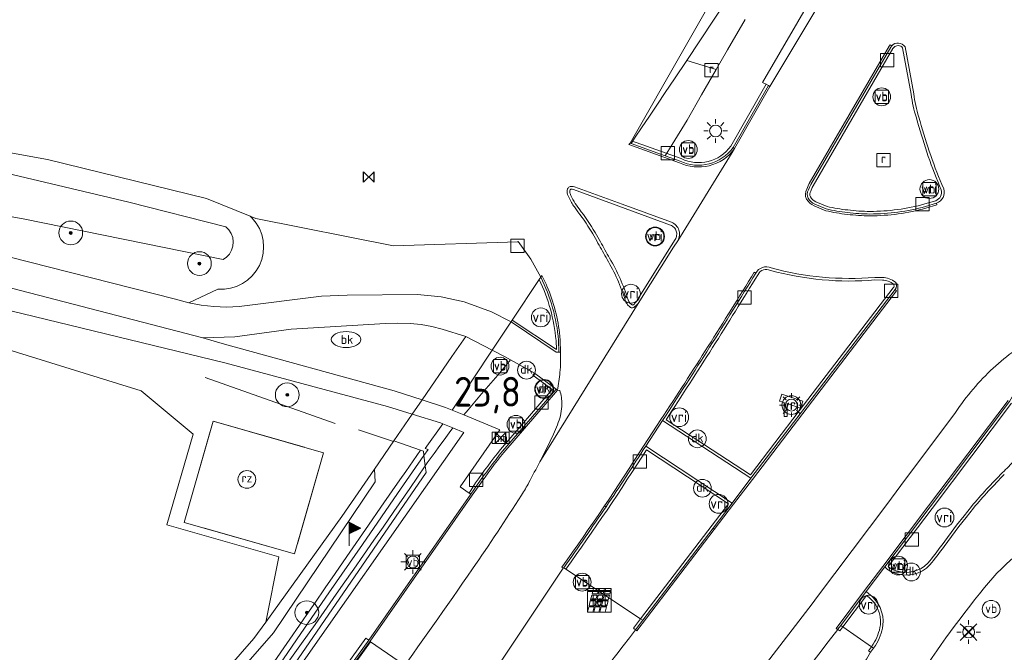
# Model space of a CAD drawing. Header units: metres. Extents: x 125158 to 132124, y 450612 to 454469.
# Tile 153 of 173: x 130437 to 130520, y 453809 to 453863. Entities that reach past the tile are written whole.
import ezdxf
from ezdxf.enums import TextEntityAlignment as Align

# ---------------------------------------------------------------- set-up
doc = ezdxf.new("R2010")
doc.units = ezdxf.units.M
doc.linetypes.add('IE-TERREINAFSCHEIDING', pattern=[10, 8, -2])
doc.layers.get('0').update_dxf_attribs({"color": 8})
doc.layers.get('Defpoints').update_dxf_attribs({"color": 8})
for name, color, linetype, lineweight in [('B-XX-BV-GELEIDECONSTRUCTIE-GV', 8, 'Continuous', 18), ('B-XX-GR-BOOM-S', 8, 'Continuous', 25), ('B-XX-GR-HAAG-G', 8, 'GR-HAAG1', 13), ('B-XX-IE-MEUBILAIR_WEGMEUBILAIR-S', 8, 'Continuous', 25), ('B-XX-IE-MEUBILAIR_ZONNEPANEEL-S', 8, 'Continuous', 25), ('B-XX-IE-TERREINAFSCHEIDING-G', 8, 'IE-TERREINAFSCHEIDING', 18), ('B-XX-KL-ET_LS_OV_LICHTMAST-S', 8, 'Continuous', 25), ('B-XX-KL-MONITORING-S', 8, 'Continuous', 25), ('B-XX-KL-TELPUNT_TELKAST-S', 8, 'Continuous', 25), ('B-XX-KL-WATER_BRANDLEIDING_PUT-S', 8, 'Continuous', 25), ('B-XX-OG-TERREIN_CULTUURSCHEIDING-GV', 8, 'Continuous', 18), ('B-XX-OG-WATER-GV', 8, 'Continuous', 18), ('B-XX-OG-WATER_SLOOT-GV', 8, 'Continuous', 18), ('B-XX-OG-WEG-GV', 8, 'Continuous', 18), ('B-XX-RI-GWA_KOLK-S', 8, 'Continuous', 25), ('B-XX-RI-GWA_RIOOLPUT-S', 8, 'Continuous', 25), ('B-XX-RI-HWA_GOOT_LIJNGOOT-G', 8, 'Continuous', 18), ('B-XX-VH-GOOT-G', 8, 'Continuous', 18), ('B-XX-VW-HECTOMETRERING-S', 8, 'Continuous', 25), ('B-XX-VW-VERKEERSTEKEN_BORD-S', 8, 'Continuous', 25), ('B-XX-VW-VERKEERSTEKEN_DRAAGCONSTRUCTIE-S', 8, 'Continuous', 25), ('B-XX-VW-VRI-S', 8, 'Continuous', 25)]:
    doc.layers.add(name, color=color, linetype=linetype, lineweight=lineweight)
doc.layers.add('TOPOT30', color=1, linetype='Continuous')
doc.styles.add('ISO', font='iso', dxfattribs={"height": 5})
doc.styles.add('NLCS-ISO', font='NLCS-ISO.ttf')
doc.linetypes.add('GR-HAAG1', pattern='A,6,[176,NLCS.SHX,S=0.125,R=0,X=0,Y=0],-2', length=8)

# ---------------------------------------------------------------- blocks, each defined once
blk = doc.blocks.new('SRI-KOLK-SO')
at = {"color": 0, "linetype": 'ByBlock', "lineweight": 18}
blk.add_lwpolyline([(-1.125, -1.125), (1.125, -1.125), (1.125, 1.125), (-1.125, 1.125)], close=True, dxfattribs=at)
blk = doc.blocks.new('SRI-PUT_INSPECTIEPUT_RIOOLPUT-SO')
at = {"color": 0, "linetype": 'ByBlock', "lineweight": 18}
blk.add_lwpolyline([(-1.12, -1.12), (1.12, -1.12), (1.12, 1.12), (-1.12, 1.12)], close=True, dxfattribs=at)
at = {"color": 0, "linetype": 'ByBlock', "lineweight": 18, "style": 'NLCS-ISO'}
blk.add_text('r', height=1.5, dxfattribs=at).set_placement((0, 0.28), align=Align.MIDDLE_CENTER)
blk = doc.blocks.new('SKL-WATER_BRANDKRAAN_BRANDPUT-SO')
at = {"color": 0, "linetype": 'ByBlock', "lineweight": 18}
blk.add_ellipse((0, 0), major_axis=(2.5, 0), ratio=0.54, dxfattribs=at)
at = {"color": 0, "linetype": 'ByBlock', "lineweight": 18, "style": 'NLCS-ISO'}
blk.add_text('bk', height=1.5, dxfattribs=at).set_placement((0.16, 0), align=Align.MIDDLE_CENTER)
blk = doc.blocks.new('SIE-WEG_VERKEERSBORD-SO')
at = {"color": 0, "linetype": 'ByBlock', "lineweight": 18}
blk.add_lwpolyline([(-1.125, -1.125), (1.125, -1.125), (1.125, 1.125), (-1.125, 1.125)], close=True, dxfattribs=at)
at = {"color": 0, "linetype": 'ByBlock', "lineweight": 18, "style": 'NLCS-ISO'}
blk.add_text('vb', height=1.5, dxfattribs=at).set_placement((0, 0), align=Align.MIDDLE_CENTER)
blk = doc.blocks.new('SAL-ONBEKEND SYMBOOL-SO')
at = {"color": 0, "linetype": 'ByBlock', "lineweight": -2, "const_width": 0.275, "flags": 128}
for points in [[(-0.875, 0.875), (0, 0)], [(-0.875, -0.875), (0, 0)], [(0, 0), (0.875, 0.875)], [(0, 0), (0.875, -0.875)]]:
    blk.add_lwpolyline(points, dxfattribs=at)
at = {"layer": 'Defpoints', "color": 0, "linetype": 'ByBlock', "lineweight": -2}
blk.add_point((0, 0), dxfattribs=at)
blk = doc.blocks.new('SIE-ZONNEPANEEL-SO')
at = {"color": 0, "linetype": 'ByBlock', "lineweight": 18}
for points in [[(-1.225, 1.1), (-1, 2)], [(-1, 2), (-0.1, 2)], [(-0.325, 1.1), (-0.1, 2)], [(-0.125, 1.1), (0.1, 2)], [(0.1, 2), (0.9, 2)], [(0.675, 1.1), (0.9, 2)], [(0.875, 1.1), (1.1, 2)], [(1.1, 2), (2, 2)], [(1.775, 1.1), (2, 2)], [(-1.475, 0.1), (-1.275, 0.9)], [(-1.475, 0.1), (-0.575, 0.1)], [(-1.275, 0.9), (-0.375, 0.9)], [(-1.225, 1.1), (-0.325, 1.1)], [(-0.575, 0.1), (-0.375, 0.9)], [(-0.375, 0.1), (-0.175, 0.9)], [(-0.375, 0.1), (0.425, 0.1)], [(-0.175, 0.9), (0.625, 0.9)], [(-0.125, 1.1), (0.675, 1.1)], [(0.425, 0.1), (0.625, 0.9)], [(0.625, 0.1), (0.825, 0.9)], [(0.625, 0.1), (1.525, 0.1)], [(0.825, 0.9), (1.725, 0.9)], [(0.875, 1.1), (1.775, 1.1)], [(1.525, 0.1), (1.725, 0.9)], [(-2, -2), (-1.775, -1.1)], [(-1.775, -1.1), (-0.875, -1.1)], [(-1.725, -0.9), (-1.525, -0.1)], [(-1.725, -0.9), (-0.825, -0.9)], [(-1.525, -0.1), (-0.625, -0.1)], [(-1.1, -2), (-0.875, -1.1)], [(-0.9, -2), (-0.675, -1.1)], [(-0.825, -0.9), (-0.625, -0.1)], [(-0.675, -1.1), (0.125, -1.1)], [(-0.625, -0.9), (-0.425, -0.1)], [(-0.625, -0.9), (0.175, -0.9)], [(-0.425, -0.1), (0.375, -0.1)], [(-0.1, -2), (0.125, -1.1)], [(0.1, -2), (0.325, -1.1)], [(0.175, -0.9), (0.375, -0.1)], [(0.325, -1.1), (1.225, -1.1)], [(0.375, -0.9), (0.575, -0.1)], [(0.375, -0.9), (1.275, -0.9)], [(0.575, -0.1), (1.475, -0.1)], [(1, -2), (1.225, -1.1)], [(1.275, -0.9), (1.475, -0.1)], [(-2, -2), (-1.1, -2)], [(-0.9, -2), (-0.1, -2)], [(0.1, -2), (1, -2)]]:
    blk.add_lwpolyline(points, dxfattribs=at)
blk = doc.blocks.new('SIE-WEG_CAMERA-SO')
at = {"color": 0, "linetype": 'ByBlock', "lineweight": 18}
blk.add_lwpolyline([(-1.22, 0.41), (-1.22, -1.92), (-0.72, -1.92), (-0.72, 0.25), (1.55, -0.53), (1.95, 0.66), (-1.6, 1.86), (-2, 0.68)], close=True, dxfattribs=at)
blk = doc.blocks.new('SIE-WEG_PAAL_RECLAMEZUIL-SO')
at = {"color": 0, "linetype": 'ByBlock', "lineweight": 18}
blk.add_circle((0, 0), 1.5, dxfattribs=at)
at = {"color": 0, "linetype": 'ByBlock', "lineweight": 18, "style": 'NLCS-ISO'}
blk.add_text('rz', height=1.5, dxfattribs=at).set_placement((0, 0.23), align=Align.MIDDLE_CENTER)
blk = doc.blocks.new('SKL-VRI_PAAL-SO')
at = {"lineweight": 18}
blk.add_circle((0, 0), 1.59, dxfattribs=at)
at = {"lineweight": 18, "style": 'NLCS-ISO'}
blk.add_text('vri', height=1.8, dxfattribs=at).set_placement((-0.06, 0.08), align=Align.MIDDLE_CENTER)
blk = doc.blocks.new('SIE-WEG_PAAL_HECTOMETERPAAL-SO')
at = {"color": 0, "linetype": 'ByBlock', "lineweight": 18}
blk.add_lwpolyline([(-1.44375, -0.94375), (1.44375, -0.94375), (1.44375, 0.94375), (-1.44375, 0.94375)], close=True, dxfattribs=at)
at = {"color": 0, "linetype": 'ByBlock', "lineweight": 18, "style": 'NLCS-ISO'}
blk.add_text('hm', height=1.5, dxfattribs=at).set_placement((0, 0), align=Align.MIDDLE_CENTER)
blk = doc.blocks.new('SIE-WEG_PAAL_DRUKKNOPPAAL-SO')
at = {"color": 0, "linetype": 'ByBlock', "lineweight": 18}
blk.add_circle((0, 0), 1.5, dxfattribs=at)
at = {"color": 0, "linetype": 'ByBlock', "lineweight": 18, "style": 'NLCS-ISO'}
blk.add_text('dk', height=1.5, dxfattribs=at).set_placement((0, 0.15), align=Align.MIDDLE_CENTER)
blk = doc.blocks.new('SKL-ET_OV_LICHTMAST-SO')
at = {"color": 0, "linetype": 'ByBlock', "lineweight": 18}
for points in [[(0, 2), (0, 1.25)], [(-1.25, 0), (-2, 0)], [(-1.41, 1.41), (-0.88, 0.88)], [(0.88, 0.88), (1.41, 1.41)], [(2, 0), (1.25, 0)], [(-1.41, -1.41), (-0.88, -0.88)], [(0, -1.25), (0, -2)], [(0.88, -0.88), (1.41, -1.41)]]:
    blk.add_lwpolyline(points, dxfattribs=at)
blk.add_circle((0, 0), 1, dxfattribs=at)
blk = doc.blocks.new('SIE-WEG_PAAL_VERKEERSBORD-SO')
at = {"color": 0, "linetype": 'ByBlock', "lineweight": 18}
blk.add_circle((0, 0), 1.5, dxfattribs=at)
at = {"color": 0, "linetype": 'ByBlock', "lineweight": 18, "style": 'NLCS-ISO'}
blk.add_text('vb', height=1.5, dxfattribs=at).set_placement((0, 0.13), align=Align.MIDDLE_CENTER)
blk = doc.blocks.new('SIE-WEG_PAAL_VLAGGENMAST-SO')
at = {"linetype": 'ByBlock', "lineweight": 18}
h = blk.add_hatch(color=0, dxfattribs=at)
h.dxf.hatch_style = 1
h.paths.add_polyline_path([(0, 2), (2, 1), (0, 0)])
at = {"color": 0, "linetype": 'ByBlock', "lineweight": 18}
blk.add_lwpolyline([(0, 2), (0, -2)], dxfattribs=at)
blk.add_lwpolyline([(0, 2), (2, 1), (0, 0)], close=True, dxfattribs=at)
blk = doc.blocks.new('SKL-TELKAST-SO')
at = {"lineweight": 18}
for points in [[(-2, 2), (2, 2), (2, 1.68), (-2, 1.68)], [(-2, 1.52), (2, 1.52), (2, -2), (-2, -2)]]:
    blk.add_lwpolyline(points, close=True, dxfattribs=at)
at = {"lineweight": 18, "style": 'NLCS-ISO'}
blk.add_text('tel', height=1.8, dxfattribs=at).set_placement((0, 0), align=Align.MIDDLE_CENTER)
blk = doc.blocks.new('SGR-BOOM_01-SO')
at = {"linetype": 'ByBlock', "lineweight": 18}
h = blk.add_hatch(color=0, dxfattribs=at)
h.dxf.hatch_style = 1
edge = h.paths.add_edge_path()
edge.add_arc((0, 0), 0.25, 0, 360)
at = {"color": 0, "linetype": 'ByBlock', "lineweight": 18}
for radius in [2, 0.25]:
    blk.add_circle((0, 0), radius, dxfattribs=at)
blk = doc.blocks.new('kilometerpaal')
at = {"color": 0}
for p, q in [((-0.442, 0.442), (0.442, -0.442)), ((-0.442, -0.442), (-0.442, 0.442)), ((0.442, 0.442), (-0.442, -0.442)), ((0.442, -0.442), (0.442, 0.442))]:
    blk.add_line(p, q, dxfattribs=at)
at = {"color": 0, "style": 'ISO'}
blk.add_attdef('KILOMETERPAAL', (0.591, 0.868), '', height=2.5, dxfattribs=at)

msp = doc.modelspace()

# ---------------------------------------------------------------- linework, layer by layer
at = {"layer": 'B-XX-BV-GELEIDECONSTRUCTIE-GV'}
for points in [[(130510.754, 453860.458), (130510.669, 453860.348), (130503.933, 453848.762), (130503.845, 453848.587), (130503.727, 453848.297)], [(130503.923, 453848.196), (130504.045, 453848.496), (130504.127, 453848.657), (130510.852, 453860.225), (130510.924, 453860.318)], [(130511.665, 453860.284), (130512.399, 453856.384)], [(130512.617, 453856.417), (130511.873, 453860.369)], [(130497.376, 453851.873), (130500.355, 453857.102), (130500.163, 453857.21), (130497.191, 453851.992)], [(130492.989, 453850.936), (130488.812, 453852.447), (130488.687, 453852.258), (130488.779, 453852.225), (130491.65, 453851.187), (130492.904, 453850.733)], [(130492.179, 453845.57), (130488.021, 453847.088), (130483.991, 453848.56)], [(130514.768, 453848.656), (130514.932, 453848.315)], [(130515.138, 453848.395), (130514.969, 453848.745)], [(130483.405, 453847.934), (130483.416, 453847.907)], [(130483.907, 453848.346), (130492.103, 453845.328)], [(130504.265, 453847.085), (130505.237, 453846.691)], [(130505.304, 453846.901), (130504.355, 453847.286)], [(130514.46, 453847.383), (130513.538, 453847.113)], [(130513.598, 453846.901), (130514.529, 453847.174)], [(130485.452, 453844.731), (130485.542, 453844.58)], [(130492.492, 453844.118), (130492.158, 453843.584), (130489.292, 453839.001)], [(130489.368, 453838.717), (130492.364, 453843.465), (130492.704, 453844.004), (130492.759, 453844.107), (130492.783, 453844.162)], [(130481.164, 453840.946), (130481.029, 453840.743)], [(130509.973, 453840.917), (130509.326, 453840.919)], [(130509.335, 453840.699), (130509.97, 453840.697)], [(130491.414, 453828.831), (130498.886, 453823.966), (130503.13, 453829.525), (130511.042, 453839.888)], [(130510.874, 453840.031), (130502.953, 453829.655), (130498.835, 453824.262), (130491.719, 453828.895)], [(130482.445, 453835.604), (130482.476, 453834.838), (130478.745, 453837.309), (130478.654, 453837.172), (130482.444, 453834.606), (130482.696, 453834.609), (130482.656, 453835.617)], [(130477.92, 453826.245), (130482.447, 453831.48), (130480.639, 453832.839), (130480.497, 453832.67), (130482.126, 453831.446), (130477.75, 453826.385)], [(130520.684, 453830.436), (130513.984, 453821.551), (130510.172, 453816.495)], [(130510.461, 453816.513), (130514.162, 453821.421), (130520.859, 453830.302)], [(130490.077, 453826.376), (130496.978, 453821.811), (130489.581, 453812.106), (130489.765, 453811.984), (130495.684, 453819.749), (130497.296, 453821.865), (130490.011, 453826.683)], [(130475.654, 453823.571), (130475.126, 453822.707), (130475.249, 453822.621), (130475.837, 453823.448)], [(130517.468, 453821.594), (130516.852, 453820.789), (130516.224, 453820.017), (130514.997, 453818.337)], [(130515.173, 453818.205), (130516.398, 453819.883), (130517.025, 453820.653), (130517.639, 453821.455)], [(130483.091, 453816.416), (130483.274, 453816.294)], [(130508.807, 453814.243), (130508.587, 453814.405), (130506.448, 453811.545), (130506.629, 453811.42), (130508.623, 453814.086), (130508.665, 453814.059)], [(130509.188, 453809.964), (130509.035, 453809.747), (130509.216, 453809.622), (130509.37, 453809.841)]]:
    msp.add_lwpolyline(points, dxfattribs=at)
for points in [[(130489.765, 453811.984), (130489.581, 453812.106), (130488.978, 453811.315), (130489.153, 453811.182)], [(130506.629, 453811.42), (130506.448, 453811.545), (130506.211, 453811.228), (130506.2, 453811.214), (130506.378, 453811.085)], [(130458.191, 453798.567), (130466.653, 453810.292), (130466.414, 453810.464), (130459.121, 453800.346), (130457.963, 453798.731)], [(130509.216, 453809.622), (130509.035, 453809.747), (130508.793, 453809.404), (130508.973, 453809.278)]]:
    msp.add_lwpolyline(points, close=True, dxfattribs=at)
for centre, radius, start, end in [((130511.281, 453860.001), 0.697, 31.87233, 139.03274), ((130522.612, 453857.542), 10.279, 186.46771, 197.89774), ((130560.782, 453867.41), 49.689, 195.19896, 202.17443), ((130494.455, 453853.989), 3.606, 244.52278, 324.07966), ((130483.73, 453848.262), 0.328, 147.43495, 158.63362), ((130483.734, 453848.26), 0.332, 107.47388, 147.47848), ((130483.791, 453848.086), 0.514, 67.10491, 107.76277), ((130514.193, 453848.104), 0.989, 289.86897, 17.1136), ((130484.121, 453848.109), 0.747, 158.67543, 178.96106), ((130483.91, 453848.114), 0.536, 179.01492, 199.61464), ((130489.079, 453850.351), 6.168, 203.34063, 212.49627), ((130504.343, 453847.923), 0.72, 148.74049, 206.65859), ((130504.862, 453848.309), 1.362, 211.38309, 244.01916), ((130489.924, 453850.969), 7.213, 213.0324, 216.28715), ((130508.946, 453863.596), 17.331, 269.91412, 285.5703), ((130468.167, 453834.392), 20.371, 30.38613, 37.17837), ((130508.458, 453860.172), 13.86, 256.56313, 264.0211), ((130508.968, 453861.965), 15.7, 262.85051, 269.82466), ((130491.78, 453844.564), 1.083, 43.4372, 68.3666), ((130491.784, 453844.567), 1.077, 18.45911, 43.46841), ((130466.949, 453833.47), 21.889, 28.50789, 30.85506), ((130491.815, 453844.558), 1.045, 337.76293, 353.48423), ((130491.793, 453844.567), 1.069, 359.96937, 18.62912), ((130491.863, 453844.565), 0.999, 352.74516, 0.046), ((130426.387, 453809.556), 68.966, 28.57137, 29.88322), ((130472.938, 453834.184), 16.319, 17.22766, 30.7969), ((130500.172, 453840.796), 1.009, 65.0915, 151.46345), ((130467.721, 453834.309), 14.992, 5.00528, 26.27682), ((130117.266, 454074.183), 447.64, 326.77298, 328.63148), ((130507.217, 453866.168), 25.557, 254.80977, 274.75449), ((130509.921, 453839.112), 1.806, 50.93576, 88.34582), ((130510.692, 453840.211), 0.476, 317.29387, 39.59498), ((130489.268, 453839.274), 1.031, 196.12454, 215.68847), ((130489.307, 453839.303), 1.079, 215.70847, 233.81406), ((130488.869, 453838.634), 0.284, 225.45055, 255.05969), ((130488.401, 453839.435), 1.205, 299.5943, 323.38534), ((130488.861, 453838.627), 0.275, 256.40182, 299.5374), ((130529.874, 453785.373), 66.324, 141.80376, 144.83528), ((130305.85, 453943.35), 218.226, 324.39297, 327.58668), ((130560.595, 453784.534), 56.863, 135.4217, 139.32668), ((130416.828, 453893.206), 123.68, 321.75935, 322.66969), ((130511.518, 453817.666), 1.784, 221.00784, 255.6783), ((130511.952, 453818.602), 2.806, 251.81888, 315.95507), ((130507.065, 453811.844), 2.965, 354.48277, 54.01532), ((130505.735, 453812.188), 4.327, 327.14885, 351.63676)]:
    msp.add_arc(centre, radius, start, end, dxfattribs=at)
at = {"layer": 'B-XX-BV-GELEIDECONSTRUCTIE-GV', "extrusion": (0, 0, -1)}
for centre, radius, start, end in [((-130511.281, 453860.001), 0.477, 41.58486, 143.66936), ((-130522.622, 453857.543), 10.068, 342.08505, 353.57857), ((-130560.886, 453867.442), 49.578, 337.84472, 344.80366), ((-130494.456, 453853.988), 3.386, 216.11973, 295.66666), ((-130483.892, 453848.111), 0.288, 336.88196, 1.59296), ((-130484.113, 453848.111), 0.509, 0.85018, 21.39803), ((-130488.911, 453850.264), 5.749, 321.71559, 336.78695), ((-130483.734, 453848.259), 0.103, 21.53125, 72.16397), ((-130483.79, 453848.078), 0.292, 72.63567, 113.5373), ((-130504.339, 453847.924), 0.497, 334.08721, 33.16757), ((-130504.859, 453848.305), 1.137, 296.30946, 328.25023), ((-130514.193, 453848.104), 0.768, 164.03732, 249.68143), ((-130508.47, 453860.274), 13.743, 275.97849, 283.32081), ((-130508.941, 453863.627), 17.142, 254.44321, 270.06854), ((-130468.013, 453834.287), 20.327, 142.36292, 149.08319), ((-130508.971, 453861.957), 15.472, 270.18839, 277.17285), ((-130491.803, 453844.571), 0.814, 111.59968, 136.93791), ((-130491.803, 453844.564), 0.819, 136.59624, 161.80617), ((-130467.529, 453833.815), 20.985, 149.13666, 151.56534), ((-130491.793, 453844.565), 0.83, 187.35301, 212.6132), ((-130491.805, 453844.563), 0.818, 161.65073, 187.2739), ((-130418.682, 453805.203), 77.586, 150.1608, 151.32891), ((-130473.348, 453834.403), 15.624, 149.09895, 156.03608), ((-130116.474, 454074.671), 448.349, 211.36989, 213.25203), ((-130500.172, 453840.796), 0.788, 28.11804, 116.16951), ((-130507.218, 453866.189), 25.358, 265.23237, 285.13636), ((-130467.731, 453834.314), 14.77, 154.19909, 174.99088), ((-130473.695, 453834.59), 15.232, 156.14913, 163.21731), ((-130509.923, 453839.119), 1.578, 91.71642, 128.29919), ((-130510.694, 453840.211), 0.255, 144.58648, 224.85379), ((-130489.086, 453839.126), 0.573, 288.13892, 348.98761), ((-130488.407, 453839.427), 0.983, 205.6932, 239.31531), ((-130530.111, 453785.203), 66.396, 35.17114, 38.18092), ((-130307.852, 453942.005), 215.594, 212.33726, 213.96058), ((-130512.316, 453832.912), 11.496, 220.12918, 227.43777), ((-130560.776, 453784.376), 56.883, 40.68156, 44.55882), ((-130209.119, 454010.576), 335.796, 214.25398, 215.3246), ((-130410.097, 453898.436), 131.985, 217.36434, 218.21027), ((-130511.523, 453817.672), 1.572, 284.17392, 312.48813), ((-130511.952, 453818.602), 2.585, 224.2742, 288.35246), ((-130507.111, 453811.851), 2.7, 125.13489, 185.63553), ((-130505.707, 453812.199), 4.137, 188.51973, 212.70071)]:
    msp.add_arc(centre, radius, start, end, dxfattribs=at)
at = {"layer": 'B-XX-GR-HAAG-G'}
for points in [[(130452.863, 453832.457), (130463.811, 453828.593)], [(130465.788, 453828.04), (130468.744, 453827.08)]]:
    msp.add_lwpolyline(points, dxfattribs=at)
at = {"layer": 'B-XX-IE-TERREINAFSCHEIDING-G'}
for points in [[(130460.407, 453817.579), (130451.098, 453820.233), (130453.536, 453828.78)], [(130453.536, 453828.78), (130462.845, 453826.126)], [(130462.845, 453826.126), (130460.407, 453817.579)]]:
    msp.add_lwpolyline(points, dxfattribs=at)
at = {"layer": 'B-XX-OG-TERREIN_CULTUURSCHEIDING-GV'}
for points in [[(130497.076, 453866.945), (130488.812, 453852.447), (130488.687, 453852.258), (130488.779, 453852.225), (130489.123, 453852.738), (130489.662, 453853.542), (130490.329, 453854.536), (130490.999, 453855.535), (130491.658, 453856.518), (130492.427, 453857.664), (130493.469, 453859.218), (130497.974, 453866.062)], [(130497.974, 453866.062), (130493.469, 453859.218), (130495.952, 453858.457), (130496.916, 453860.124), (130498.404, 453862.675)], [(130389.931, 453843.415), (130399.131, 453841.092), (130398.929, 453840.292), (130400.702, 453839.961), (130411.292, 453837.99), (130413.259, 453837.628), (130413.621, 453839.595), (130417.063, 453838.962), (130431.378, 453836.327), (130447.472, 453831.333), (130451.858, 453827.688), (130449.628, 453820.027), (130459.07, 453817.349), (130457.966, 453811.823), (130464.385, 453820.739), (130467.138, 453824.744), (130468.765, 453827.111), (130470.322, 453829.376), (130468.224, 453830.019), (130454.527, 453833.708), (130411.341, 453844.209), (130394.625, 453847.712)], [(130458.729, 453807.673), (130460.93, 453810.862), (130463.3, 453814.295), (130466.115, 453818.373), (130467.732, 453820.716), (130469.089, 453822.682), (130470.357, 453824.519), (130471.304, 453825.891), (130471.258, 453826.264), (130471.012, 453826.348), (130469.768, 453824.545), (130469.275, 453823.831), (130468.629, 453822.895), (130467.684, 453821.526), (130466.644, 453820.02), (130464.816, 453817.371), (130463.822, 453815.931), (130462.985, 453814.718), (130462.099, 453813.436), (130461.499, 453812.566), (130461.058, 453811.927), (130459.75, 453810.033), (130458.681, 453808.484)], [(130459.717, 453808.263), (130460.98, 453810.027), (130462.127, 453811.629), (130463.665, 453813.815), (130464.504, 453815.016), (130465.397, 453816.296), (130466.212, 453817.467), (130467.09, 453818.733), (130467.865, 453819.852), (130468.771, 453821.162), (130470.11, 453823.107), (130471.414, 453825.008), (130471.304, 453825.891), (130470.357, 453824.519), (130469.089, 453822.682), (130467.732, 453820.716), (130466.115, 453818.373), (130463.3, 453814.295), (130460.93, 453810.862), (130458.729, 453807.673)]]:
    msp.add_lwpolyline(points, dxfattribs=at)
for points in [[(130493.469, 453859.218), (130492.427, 453857.664), (130491.658, 453856.518), (130490.999, 453855.535), (130490.329, 453854.536), (130489.662, 453853.542), (130489.123, 453852.738), (130488.779, 453852.225), (130491.65, 453851.187), (130492.241, 453852.137), (130493.503, 453854.186), (130494.723, 453856.314), (130495.952, 453858.457)], [(130451.474, 453838.784), (130452.529, 453838.582), (130453.595, 453838.459), (130454.667, 453838.415), (130455.74, 453838.452), (130462.668, 453839.336), (130464.84, 453839.43), (130470.774, 453839.471), (130472.759, 453839.275), (130474.708, 453838.847), (130477.005, 453838.017), (130478.654, 453837.172), (130478.745, 453837.309), (130481.029, 453840.743), (130481.164, 453840.946), (130480.33, 453842.466), (130479.24, 453843.947), (130479.212, 453843.917), (130468.74, 453843.57), (130457.144, 453845.889), (130456.642, 453846.092), (130456.831, 453845.917), (130457.164, 453845.499), (130457.431, 453845.036), (130457.627, 453844.539), (130457.746, 453844.018), (130457.786, 453843.485), (130457.746, 453842.952), (130457.627, 453842.432), (130457.432, 453841.934), (130457.165, 453841.471), (130456.832, 453841.054), (130456.44, 453840.69), (130455.998, 453840.389), (130455.517, 453840.158), (130455.006, 453840), (130454.478, 453839.921), (130453.943, 453839.921)], [(130452.668, 453835.828), (130454.496, 453835.285), (130468.79, 453831.331), (130471.15, 453830.582), (130473.667, 453834.243), (130474.83, 453835.916), (130472.835, 453836.534), (130471.96, 453836.779), (130471.067, 453836.947), (130470.16, 453837.035), (130469.056, 453837.068), (130468.08, 453837.03), (130460.1, 453836.54), (130455.376, 453835.904)], [(130451.098, 453820.233), (130453.536, 453828.78), (130462.845, 453826.126), (130460.407, 453817.579)], [(130460.407, 453817.579), (130462.845, 453826.126), (130453.536, 453828.78), (130451.098, 453820.233)], [(130471.414, 453825.008), (130470.11, 453823.107), (130468.771, 453821.162), (130467.865, 453819.852), (130467.09, 453818.733), (130466.212, 453817.467), (130465.397, 453816.296), (130464.504, 453815.016), (130463.665, 453813.815), (130462.127, 453811.629), (130460.98, 453810.027), (130459.717, 453808.263), (130458.378, 453806.414), (130457.405, 453805.072), (130456.52, 453803.833), (130455.537, 453802.439), (130454.702, 453801.255), (130453.765, 453799.926), (130453.1, 453798.984), (130453.726, 453798.573), (130471.484, 453824.447)]]:
    msp.add_lwpolyline(points, close=True, dxfattribs=at)
at = {"layer": 'B-XX-OG-WATER-GV'}
msp.add_lwpolyline([(130381.472, 453856.458), (130401.684, 453852.292), (130437.514, 453845.854), (130454.376, 453842.415), (130454.658, 453842.614), (130454.905, 453842.884), (130455.088, 453843.201), (130455.198, 453843.549), (130455.23, 453843.914), (130455.182, 453844.276), (130455.056, 453844.62), (130454.859, 453844.928), (130454.6, 453845.186), (130446.439, 453847.266), (130428.486, 453851.525), (130399.696, 453857.607), (130390.571, 453859.889)], dxfattribs=at)
at = {"layer": 'B-XX-OG-WATER_SLOOT-GV'}
for points in [[(130390.571, 453859.889), (130399.696, 453857.607), (130428.486, 453851.525), (130446.439, 453847.266), (130454.6, 453845.186), (130454.859, 453844.928), (130455.056, 453844.62), (130455.182, 453844.276), (130455.23, 453843.914), (130455.198, 453843.549), (130455.088, 453843.201), (130454.905, 453842.884), (130454.658, 453842.614), (130454.376, 453842.415), (130437.514, 453845.854), (130401.684, 453852.292), (130381.472, 453856.458)], [(130429.183, 453844.461), (130450.26, 453839.121), (130451.474, 453838.784), (130453.943, 453839.921), (130454.478, 453839.921), (130455.006, 453840), (130455.517, 453840.158), (130455.998, 453840.389), (130456.44, 453840.69), (130456.832, 453841.054), (130457.165, 453841.471), (130457.432, 453841.934), (130457.627, 453842.432), (130457.746, 453842.952), (130457.786, 453843.485), (130457.746, 453844.018), (130457.627, 453844.539), (130457.431, 453845.036), (130457.164, 453845.499), (130456.831, 453845.917), (130456.642, 453846.092), (130452.968, 453847.576), (130439.563, 453850.866), (130418.408, 453854.705)]]:
    msp.add_lwpolyline(points, dxfattribs=at)
at = {"layer": 'B-XX-OG-WEG-GV'}
for points in [[(130526.733, 453875.824), (130527.289, 453876.902), (130538.311, 453898.277), (130552.533, 453925.839), (130548.09, 453926.907), (130539.204, 453929.045), (130525.326, 453902.264), (130519.601, 453891.282), (130513.736, 453880.156), (130513.169, 453879.081), (130510.744, 453874.7), (130504.945, 453864.499), (130500.486, 453857.029), (130500.355, 453857.102), (130497.376, 453851.873), (130497.502, 453851.792), (130497.296, 453851.457), (130492.704, 453844.004), (130492.364, 453843.465), (130489.368, 453838.717), (130481.07, 453825.341)], [(130500.355, 453857.102), (130500.163, 453857.21), (130499.869, 453857.358), (130510.487, 453875.637)], [(130498.404, 453862.675), (130496.916, 453860.124), (130495.952, 453858.457), (130494.723, 453856.314), (130493.503, 453854.186), (130492.241, 453852.137), (130491.65, 453851.187), (130492.904, 453850.733)], [(130510.754, 453860.458), (130510.669, 453860.348), (130503.933, 453848.762), (130503.845, 453848.587), (130503.727, 453848.297)], [(130503.727, 453848.297), (130503.845, 453848.587), (130503.933, 453848.762), (130510.669, 453860.348), (130510.754, 453860.458)], [(130512.617, 453856.417), (130511.873, 453860.369)], [(130511.873, 453860.369), (130512.617, 453856.417)], [(130497.376, 453851.873), (130500.355, 453857.102)], [(130492.904, 453850.733), (130491.65, 453851.187), (130488.779, 453852.225), (130488.687, 453852.258), (130488.597, 453852.131), (130492.846, 453850.594)], [(130497.502, 453851.792), (130497.376, 453851.873)], [(130492.179, 453845.57), (130488.021, 453847.088), (130483.991, 453848.56)], [(130515.138, 453848.395), (130514.969, 453848.745)], [(130514.969, 453848.745), (130515.138, 453848.395)], [(130483.405, 453847.934), (130483.416, 453847.907)], [(130504.265, 453847.085), (130505.237, 453846.691)], [(130505.237, 453846.691), (130504.265, 453847.085)], [(130513.598, 453846.901), (130514.529, 453847.174)], [(130514.529, 453847.174), (130513.598, 453846.901)], [(130435.095, 453840.382), (130452.668, 453835.828), (130455.376, 453835.904), (130460.1, 453836.54), (130468.08, 453837.03), (130469.056, 453837.068), (130470.16, 453837.035), (130471.067, 453836.947), (130471.96, 453836.779), (130472.835, 453836.534), (130474.83, 453835.916), (130477.055, 453834.769), (130478.628, 453837.133), (130478.654, 453837.172), (130477.005, 453838.017), (130474.708, 453838.847), (130472.759, 453839.275), (130470.774, 453839.471), (130464.84, 453839.43), (130462.668, 453839.336), (130455.74, 453838.452), (130454.667, 453838.415), (130453.595, 453838.459), (130452.529, 453838.582), (130451.474, 453838.784), (130450.26, 453839.121), (130429.183, 453844.461)], [(130485.452, 453844.731), (130485.542, 453844.58)], [(130489.368, 453838.717), (130492.364, 453843.465), (130492.704, 453844.004), (130492.759, 453844.107), (130492.783, 453844.162)], [(130481.164, 453840.946), (130481.029, 453840.743), (130478.745, 453837.309), (130478.654, 453837.172), (130482.444, 453834.606), (130482.696, 453834.609)], [(130481.261, 453841.088), (130481.164, 453840.946)], [(130509.973, 453840.917), (130509.326, 453840.919)], [(130509.326, 453840.919), (130509.973, 453840.917)], [(130453.3, 453806.243), (130456.973, 453810.443), (130457.966, 453811.823), (130459.07, 453817.349), (130449.628, 453820.027), (130451.858, 453827.688), (130447.472, 453831.333), (130431.378, 453836.327), (130417.063, 453838.962), (130413.621, 453839.595), (130413.259, 453837.628), (130411.292, 453837.99), (130400.702, 453839.961), (130398.901, 453832.827), (130390.799, 453834.873)], [(130511.042, 453839.888), (130503.13, 453829.525), (130498.886, 453823.966), (130497.296, 453821.865), (130495.684, 453819.749), (130495.803, 453819.659)], [(130498.886, 453823.966), (130503.13, 453829.525), (130511.042, 453839.888)], [(130482.833, 453834.619), (130482.696, 453834.609), (130482.444, 453834.606), (130478.654, 453837.172), (130478.628, 453837.133), (130477.055, 453834.769), (130477.067, 453834.763), (130478.102, 453834.229), (130478.611, 453833.95), (130480.639, 453832.839)], [(130482.656, 453835.617), (130482.696, 453834.609), (130482.833, 453834.619), (130482.806, 453835.626), (130482.773, 453835.962)], [(130506.2, 453811.214), (130506.211, 453811.228), (130506.448, 453811.545), (130508.587, 453814.405), (130510.172, 453816.495), (130513.984, 453821.551), (130520.684, 453830.436), (130521.141, 453831.231), (130523.125, 453836.003)], [(130482.696, 453834.609), (130482.656, 453835.617)], [(130477.92, 453826.245), (130482.447, 453831.48), (130480.639, 453832.839), (130478.611, 453833.95), (130478.091, 453833.339), (130477.527, 453832.677), (130476.952, 453832.001), (130476.172, 453831.086), (130475.029, 453829.744), (130474.668, 453829.319), (130477.721, 453828.059), (130474.373, 453823.234), (130475.126, 453822.707), (130475.249, 453822.621)], [(130480.639, 453832.839), (130482.447, 453831.48), (130482.568, 453831.391)], [(130482.768, 453831.369), (130482.568, 453831.391), (130482.447, 453831.48), (130477.92, 453826.245)], [(130458.191, 453798.567), (130466.653, 453810.292), (130475.249, 453822.621), (130475.126, 453822.707), (130474.373, 453823.234), (130477.721, 453828.059), (130474.668, 453829.319), (130473.687, 453829.724), (130473.138, 453829.951), (130471.15, 453830.582), (130470.322, 453829.376), (130472.697, 453828.649), (130472.889, 453828.568), (130473.731, 453828.21), (130474.662, 453827.815), (130458.11, 453804.192), (130459.289, 453803.338), (130454.729, 453797.1)], [(130520.684, 453830.436), (130513.984, 453821.551), (130510.172, 453816.495)], [(130516.133, 453829.519), (130511.529, 453823.355), (130510.336, 453821.758), (130504.5, 453813.986), (130504.036, 453813.383), (130471.836, 453771.494), (130458.411, 453754.063), (130451.818, 453745.504), (130437.368, 453726.737), (130439.874, 453724.814), (130439.995, 453724.722), (130443.447, 453729.223), (130446.369, 453733.009), (130461, 453752.166), (130471.842, 453766.361), (130480.752, 453778.005)], [(130504.036, 453813.383), (130504.5, 453813.986), (130510.336, 453821.758), (130511.529, 453823.355), (130516.133, 453829.519)], [(130490.011, 453826.683), (130491.414, 453828.831)], [(130491.414, 453828.831), (130498.886, 453823.966)], [(130458.681, 453808.484), (130459.75, 453810.033), (130461.058, 453811.927), (130461.499, 453812.566), (130462.099, 453813.436), (130462.985, 453814.718), (130463.822, 453815.931), (130464.816, 453817.371), (130466.644, 453820.02), (130467.684, 453821.526), (130468.629, 453822.895), (130469.275, 453823.831), (130469.768, 453824.545), (130471.012, 453826.348), (130468.765, 453827.111), (130467.138, 453824.744), (130467.185, 453823.66), (130458.63, 453810.917), (130453.758, 453805.357)], [(130481.07, 453825.341), (130481.636, 453826.443), (130481.962, 453827.089)], [(130497.296, 453821.865), (130490.011, 453826.683)], [(130475.837, 453823.448), (130475.249, 453822.621), (130466.653, 453810.292), (130458.191, 453798.567)], [(130475.249, 453822.621), (130475.837, 453823.448)], [(130483.091, 453816.416), (130483.274, 453816.294), (130489.581, 453812.106), (130489.765, 453811.984), (130495.684, 453819.749), (130497.296, 453821.865)], [(130486.671, 453821.569), (130486.546, 453821.653)], [(130486.546, 453821.653), (130486.671, 453821.569)], [(130515.173, 453818.205), (130516.398, 453819.883), (130517.025, 453820.653), (130517.639, 453821.455)], [(130517.639, 453821.455), (130517.025, 453820.653), (130516.398, 453819.883), (130515.173, 453818.205)], [(130495.803, 453819.659), (130495.684, 453819.749), (130489.765, 453811.984), (130489.153, 453811.182)], [(130489.153, 453811.182), (130489.765, 453811.984), (130489.581, 453812.106), (130483.274, 453816.294), (130483.091, 453816.416), (130483.061, 453816.374), (130477.132, 453807.511)], [(130477.132, 453807.511), (130483.061, 453816.374), (130483.091, 453816.416)], [(130510.172, 453816.495), (130508.587, 453814.405), (130508.807, 453814.243)], [(130508.807, 453814.243), (130508.587, 453814.405), (130506.448, 453811.545), (130506.629, 453811.42), (130509.035, 453809.747), (130509.216, 453809.622), (130509.37, 453809.841)], [(130437.368, 453726.737), (130451.818, 453745.504), (130458.411, 453754.063), (130471.836, 453771.494), (130504.036, 453813.383)], [(130508.973, 453809.278), (130509.216, 453809.622), (130509.035, 453809.747), (130506.629, 453811.42), (130506.448, 453811.545), (130506.211, 453811.228), (130506.2, 453811.214)], [(130509.37, 453809.841), (130509.216, 453809.622), (130508.973, 453809.278)]]:
    msp.add_lwpolyline(points, dxfattribs=at)
for points in [[(130523.746, 453900.65), (130518.389, 453890.406), (130515.991, 453885.921), (130513.002, 453880.332), (130512.429, 453879.258), (130510.487, 453875.637), (130499.869, 453857.358), (130500.163, 453857.21), (130500.355, 453857.102), (130500.486, 453857.029), (130504.945, 453864.499), (130510.744, 453874.7), (130513.169, 453879.081), (130513.736, 453880.156), (130519.601, 453891.282), (130525.326, 453902.264), (130539.204, 453929.045), (130538.657, 453929.177)], [(130365.397, 453855.052), (130365.391, 453855.027), (130365.042, 453853.568), (130376.378, 453850.856), (130384.538, 453849.145), (130394.625, 453847.712), (130411.341, 453844.209), (130454.527, 453833.708), (130468.224, 453830.019), (130470.322, 453829.376), (130471.15, 453830.582), (130468.79, 453831.331), (130454.496, 453835.285), (130452.668, 453835.828), (130435.095, 453840.382), (130415.178, 453844.918), (130397.853, 453848.603), (130394.497, 453849.265), (130385.429, 453850.529), (130383.61, 453850.813), (130368.996, 453854.188)], [(130473.667, 453834.243), (130471.15, 453830.582), (130473.138, 453829.951), (130473.687, 453829.724), (130475.504, 453832.433), (130477.067, 453834.763), (130477.055, 453834.769), (130474.83, 453835.916)], [(130477.067, 453834.763), (130475.504, 453832.433), (130473.687, 453829.724), (130474.668, 453829.319), (130475.029, 453829.744), (130476.172, 453831.086), (130476.952, 453832.001), (130477.527, 453832.677), (130478.091, 453833.339), (130478.611, 453833.95), (130478.102, 453834.229)], [(130470.322, 453829.376), (130468.765, 453827.111), (130471.012, 453826.348), (130471.258, 453826.264), (130471.304, 453825.891), (130471.652, 453826.394), (130471.409, 453826.477), (130472.889, 453828.568), (130472.697, 453828.649)], [(130472.889, 453828.568), (130471.409, 453826.477), (130471.652, 453826.394), (130471.304, 453825.891), (130471.414, 453825.008), (130471.591, 453825.266), (130472.161, 453826.05), (130472.658, 453826.734), (130473.008, 453827.216), (130473.438, 453827.807), (130473.731, 453828.21)], [(130490.011, 453826.683), (130497.296, 453821.865), (130498.886, 453823.966), (130491.414, 453828.831)], [(130451.861, 453799.798), (130449.333, 453796.513), (130449.64, 453796.29), (130450.365, 453797.291), (130451.785, 453799.239), (130454.729, 453797.1), (130459.289, 453803.338), (130458.11, 453804.192), (130474.662, 453827.815), (130473.731, 453828.21), (130473.438, 453827.807), (130473.008, 453827.216), (130472.658, 453826.734), (130472.161, 453826.05), (130471.591, 453825.266), (130471.414, 453825.008), (130471.484, 453824.447), (130453.726, 453798.573), (130453.1, 453798.984), (130452.846, 453799.151), (130452.637, 453799.288), (130452.428, 453799.425), (130452.033, 453799.685)], [(130456.973, 453810.443), (130453.3, 453806.243), (130449.851, 453801.135), (130447.519, 453797.831), (130449.333, 453796.513), (130451.861, 453799.798), (130450.754, 453800.921), (130453.758, 453805.357), (130458.63, 453810.917), (130467.185, 453823.66), (130467.138, 453824.744), (130464.385, 453820.739), (130457.966, 453811.823)], [(130460.71, 453796.837), (130458.366, 453798.445), (130466.797, 453810.174), (130469.141, 453808.566)], [(130460.71, 453796.837), (130469.141, 453808.566), (130466.797, 453810.174), (130458.366, 453798.445)]]:
    msp.add_lwpolyline(points, close=True, dxfattribs=at)
at = {"layer": 'B-XX-OG-WEG-GV', "extrusion": (0, 0, -1)}
for centre, radius, start, end in [((-130511.281, 453860.001), 0.697, 40.96726, 148.12767), ((-130522.622, 453857.543), 10.068, 342.08505, 353.57857), ((-130560.886, 453867.442), 49.578, 337.84472, 344.80366), ((-130494.455, 453853.989), 3.606, 215.92034, 295.47722), ((-130514.193, 453848.104), 0.989, 162.8864, 250.13103), ((-130504.343, 453847.923), 0.72, 333.34141, 31.25951), ((-130504.862, 453848.309), 1.362, 295.98084, 328.61691), ((-130508.946, 453863.596), 17.331, 254.4297, 270.08588), ((-130468.013, 453834.287), 20.327, 142.36292, 149.08319), ((-130508.458, 453860.172), 13.86, 275.9789, 283.43687), ((-130508.968, 453861.965), 15.7, 270.17534, 277.14949), ((-130467.529, 453833.815), 20.985, 149.13666, 151.56534), ((-130418.682, 453805.203), 77.586, 150.1608, 151.32891), ((-130473.348, 453834.403), 15.624, 149.09895, 156.03608), ((-130500.172, 453840.796), 1.009, 28.53655, 114.9085), ((-130467.721, 453834.309), 14.992, 153.72318, 174.99472), ((-130116.474, 454074.671), 448.349, 211.36989, 213.25203), ((-130507.218, 453866.189), 25.358, 265.23237, 285.13636), ((-130509.921, 453839.112), 1.806, 91.65418, 129.06424), ((-130473.695, 453834.59), 15.232, 156.14913, 163.21731), ((-130510.692, 453840.211), 0.476, 140.40502, 222.70613), ((-130532.653, 453818.723), 19.731, 47.47768, 54.30385), ((-130532.863, 453818.505), 20.033, 40.4061, 47.45563), ((-130532.746, 453818.63), 19.863, 33.2415, 40.34939), ((-130530.111, 453785.203), 66.396, 35.17114, 38.18092), ((-130307.852, 453942.005), 215.594, 212.33726, 213.96058), ((-130342.965, 453896.781), 155.489, 207.35197, 208.0754), ((-130466.335, 453830.981), 15.668, 208.09295, 212.54199), ((-130560.776, 453784.376), 56.883, 40.68156, 44.55882), ((-130301.965, 453935.931), 210.686, 212.55705, 214.59394), ((-130209.119, 454010.576), 335.796, 214.25398, 215.3246), ((-130534.392, 453801.967), 20.332, 38.93817, 62.83449), ((-130416.828, 453893.206), 123.68, 217.33031, 218.24065), ((-130054.46, 454106.459), 511.249, 214.57774, 215.88806), ((-130511.518, 453817.666), 1.784, 284.3217, 318.99216), ((-130511.952, 453818.602), 2.806, 224.04493, 288.18112), ((-130587.459, 453758.586), 88.874, 32.27985, 39.18972), ((-130507.065, 453811.844), 2.965, 125.98468, 185.51723), ((-124741.605, 458220.353), 7243.97, 217.4932351, 217.711731), ((-118523.745, 462966.994), 15080.038, 217.3834031, 217.5423653), ((-130505.735, 453812.188), 4.327, 188.36324, 212.85115), ((-130253.372, 453969.167), 301.49, 212.02775, 216.07233)]:
    msp.add_arc(centre, radius, start, end, dxfattribs=at)
at = {"layer": 'B-XX-OG-WEG-GV'}
for centre, radius, start, end in [((130511.281, 453860.001), 0.697, 31.87233, 139.03274), ((130522.622, 453857.543), 10.068, 186.42143, 197.91495), ((130560.886, 453867.442), 49.578, 195.19634, 202.15528), ((130494.455, 453853.989), 3.606, 244.52278, 324.07966), ((130494.463, 453853.975), 3.742, 283.85619, 324.31007), ((130494.456, 453853.998), 3.765, 244.67901, 283.8682), ((130483.73, 453848.262), 0.328, 147.43495, 158.63362), ((130483.734, 453848.26), 0.332, 107.47388, 147.47848), ((130483.791, 453848.086), 0.514, 67.10491, 107.76277), ((130514.193, 453848.104), 0.989, 289.86897, 17.1136), ((130484.121, 453848.109), 0.747, 158.67543, 178.96106), ((130483.91, 453848.114), 0.536, 179.01492, 199.61464), ((130489.079, 453850.351), 6.168, 203.34063, 212.49627), ((130504.343, 453847.923), 0.72, 148.74049, 206.65859), ((130504.862, 453848.309), 1.362, 211.38309, 244.01916), ((130489.924, 453850.969), 7.213, 213.0324, 216.28715), ((130508.946, 453863.596), 17.331, 269.91412, 285.5703), ((130508.458, 453860.172), 13.86, 256.56313, 264.0211), ((130508.968, 453861.965), 15.7, 262.85051, 269.82466), ((130491.78, 453844.564), 1.083, 43.4372, 68.3666), ((130491.784, 453844.567), 1.077, 18.45911, 43.46841), ((130491.815, 453844.558), 1.045, 337.76293, 353.48423), ((130491.793, 453844.567), 1.069, 359.96937, 18.62912), ((130491.863, 453844.565), 0.999, 352.74516, 0.046), ((130500.172, 453840.796), 1.009, 65.0915, 151.46345), ((130467.721, 453834.309), 14.992, 5.00528, 26.27682), ((130463.381, 453832.207), 19.964, 24.97645, 26.41289), ((130116.474, 454074.671), 448.349, 326.74797, 328.63011), ((130507.218, 453866.189), 25.358, 254.86364, 274.76763), ((130509.921, 453839.112), 1.806, 50.93576, 88.34582), ((130465.451, 453833.33), 17.614, 22.88146, 24.50848), ((130467.769, 453834.32), 15.093, 6.24533, 22.8415), ((130510.692, 453840.211), 0.476, 317.29387, 39.59498), ((130489.268, 453839.274), 1.031, 196.12454, 215.68847), ((130489.307, 453839.303), 1.079, 215.70847, 233.81406), ((130488.869, 453838.634), 0.284, 225.45055, 255.05969), ((130488.401, 453839.435), 1.205, 299.5943, 323.38534), ((130488.861, 453838.627), 0.275, 256.40182, 299.5374), ((130466.473, 453834.283), 16.364, 355.15578, 1.17694), ((130532.653, 453818.723), 19.731, 125.69615, 132.52232), ((130466.787, 453834.355), 16.057, 349.36145, 354.80355), ((130532.863, 453818.505), 20.033, 132.54437, 139.5939), ((130478.86, 453830.214), 4.075, 359.88283, 16.46013), ((130532.746, 453818.63), 19.863, 139.65061, 146.7585), ((130478.834, 453830.21), 4.101, 338.09676, 359.94842), ((130450.256, 453841.525), 34.837, 336.93273, 338.36428), ((130451.407, 453841.009), 33.576, 335.50799, 336.97348), ((130530.111, 453785.203), 66.396, 141.81908, 144.82886), ((130307.852, 453942.005), 215.594, 326.03942, 327.66274), ((130342.965, 453896.781), 155.489, 331.9246, 332.64803), ((130466.335, 453830.981), 15.668, 327.45801, 331.90705), ((130560.776, 453784.376), 56.883, 135.44118, 139.31844), ((130301.965, 453935.931), 210.686, 325.40606, 327.44295), ((130209.119, 454010.576), 335.796, 324.6754, 325.74602), ((130534.392, 453801.967), 20.332, 117.16551, 141.06183), ((130416.828, 453893.206), 123.68, 321.75935, 322.66969), ((130054.46, 454106.459), 511.249, 324.11194, 325.42226), ((130511.518, 453817.666), 1.784, 221.00784, 255.6783), ((130511.952, 453818.602), 2.806, 251.81888, 315.95507), ((130587.459, 453758.586), 88.874, 140.81028, 147.72015), ((130507.065, 453811.844), 2.965, 354.48277, 54.01532), ((124741.605, 458220.353), 7243.97, 322.288269, 322.5067649), ((118523.745, 462966.994), 15080.038, 322.4576347, 322.6165969), ((130505.735, 453812.188), 4.327, 327.14885, 351.63676), ((130253.372, 453969.167), 301.49, 323.92767, 327.97225)]:
    msp.add_arc(centre, radius, start, end, dxfattribs=at)
at = {"layer": 'B-XX-RI-HWA_GOOT_LIJNGOOT-G'}
for centre, radius, start, end in [((130494.463, 453853.975), 3.742, 283.85619, 324.31007), ((130494.456, 453853.998), 3.765, 244.67901, 283.8682), ((130463.381, 453832.207), 19.964, 24.97645, 26.41289), ((130465.451, 453833.33), 17.614, 22.88146, 24.50848), ((130467.769, 453834.32), 15.093, 6.24533, 22.8415)]:
    msp.add_arc(centre, radius, start, end, dxfattribs=at)
at = {"layer": 'B-XX-VH-GOOT-G'}
for points in [[(130510.754, 453860.458), (130510.625, 453860.536), (130510.544, 453860.432), (130503.801, 453848.833), (130503.708, 453848.649), (130503.592, 453848.364)], [(130497.502, 453851.792), (130500.486, 453857.029)], [(130488.597, 453852.131), (130492.846, 453850.594)], [(130504.204, 453846.948), (130505.191, 453846.547)], [(130513.639, 453846.757), (130514.56, 453847.027), (130514.529, 453847.174)], [(130481.261, 453841.088), (130481.164, 453840.946)], [(130499.159, 453841.357), (130499.286, 453841.278)], [(130503.251, 453829.436), (130511.161, 453839.796), (130511.042, 453839.888)], [(130482.833, 453834.619), (130482.806, 453835.626), (130482.773, 453835.962)], [(130478.036, 453826.15), (130482.568, 453831.391)], [(130482.568, 453831.391), (130482.447, 453831.48)], [(130520.565, 453830.527), (130513.864, 453821.64)], [(130489.153, 453811.182), (130489.27, 453811.088), (130497.415, 453821.774), (130499.005, 453823.875), (130503.251, 453829.436)], [(130489.884, 453826.763), (130491.288, 453828.913)], [(130458.312, 453798.479), (130466.787, 453810.222), (130475.382, 453822.55), (130475.959, 453823.361)], [(130513.864, 453821.64), (130510.003, 453816.521), (130508.467, 453814.495), (130506.079, 453811.302), (130506.2, 453811.214)], [(130483.061, 453816.374), (130482.934, 453816.453)]]:
    msp.add_lwpolyline(points, dxfattribs=at)
for centre, radius, start, end in [((130504.337, 453847.924), 0.866, 149.43507, 207.28005), ((130504.86, 453848.308), 1.51, 211.14001, 244.23195), ((130508.937, 453863.651), 17.536, 269.94286, 285.55171), ((130508.509, 453860.508), 14.35, 256.63066, 263.95117), ((130508.963, 453861.878), 15.763, 262.83601, 269.8444), ((130117.488, 454074.058), 447.015, 326.74241, 328.62977), ((130305.341, 453943.667), 218.455, 324.38521, 327.64675)]:
    msp.add_arc(centre, radius, start, end, dxfattribs=at)
at = {"layer": 'B-XX-VH-GOOT-G', "extrusion": (0, 0, -1)}
msp.add_arc((-130529.457, 453785.689), 65.431, 35.15276, 38.19819, dxfattribs=at)

# ---------------------------------------------------------------- block references
at = {"layer": 'B-XX-GR-BOOM-S', "xscale": 0.5, "yscale": 0.5, "zscale": 0.5}
for p in [(130441.527, 453844.671), (130452.378, 453842.083), (130459.782, 453831.007), (130461.433, 453812.626)]:
    msp.add_blockref('SGR-BOOM_01-SO', p, dxfattribs=at)
at = {"layer": 'B-XX-IE-MEUBILAIR_WEGMEUBILAIR-S', "xscale": 0.5, "yscale": 0.5, "zscale": 0.5}
for name, p in [('SIE-WEG_PAAL_RECLAMEZUIL-SO', (130456.38, 453823.871)), ('SIE-WEG_PAAL_VLAGGENMAST-SO', (130464.997, 453819.264))]:
    msp.add_blockref(name, p, dxfattribs=at)
at = {"layer": 'B-XX-IE-MEUBILAIR_ZONNEPANEEL-S', "xscale": 0.5, "yscale": 0.5, "zscale": 0.5}
msp.add_blockref('SIE-ZONNEPANEEL-SO', (130486.093, 453813.661), dxfattribs=at)
at = {"layer": 'B-XX-KL-ET_LS_OV_LICHTMAST-S', "xscale": 0.5, "yscale": 0.5, "zscale": 0.5}
for p in [(130495.899, 453853.273), (130502.291, 453830.141), (130470.372, 453816.904), (130517.235, 453810.988)]:
    msp.add_blockref('SKL-ET_OV_LICHTMAST-SO', p, dxfattribs=at)
at = {"layer": 'B-XX-KL-MONITORING-S', "xscale": 0.5, "yscale": 0.5, "zscale": 0.5}
msp.add_blockref('SIE-WEG_CAMERA-SO', (130502.291, 453830.141), dxfattribs=at)
at = {"layer": 'B-XX-KL-TELPUNT_TELKAST-S', "xscale": 0.5, "yscale": 0.5, "zscale": 0.5}
msp.add_blockref('SKL-TELKAST-SO', (130486.093, 453813.661), dxfattribs=at)
at = {"layer": 'B-XX-KL-WATER_BRANDLEIDING_PUT-S', "xscale": 0.5, "yscale": 0.5, "zscale": 0.5}
msp.add_blockref('SKL-WATER_BRANDKRAAN_BRANDPUT-SO', (130464.742, 453835.675), dxfattribs=at)
at = {"layer": 'B-XX-RI-GWA_KOLK-S', "xscale": 0.5, "yscale": 0.5, "zscale": 0.5}
for p in [(130510.369, 453859.25), (130491.87, 453851.402), (130513.35, 453847.084), (130479.193, 453843.573), (130510.7, 453839.795), (130498.346, 453839.216), (130481.232, 453830.352), (130489.51, 453825.367), (130475.719, 453823.826), (130512.447, 453818.794)]:
    msp.add_blockref('SRI-KOLK-SO', p, dxfattribs=at)
at = {"layer": 'B-XX-RI-GWA_RIOOLPUT-S', "xscale": 0.5, "yscale": 0.5, "zscale": 0.5}
for p in [(130495.559, 453858.401), (130510.063, 453850.806)]:
    msp.add_blockref('SRI-PUT_INSPECTIEPUT_RIOOLPUT-SO', p, dxfattribs=at)
at = {"layer": 'B-XX-VW-HECTOMETRERING-S', "xscale": 0.5, "yscale": 0.5, "zscale": 0.5}
msp.add_blockref('SIE-WEG_PAAL_HECTOMETERPAAL-SO', (130477.783, 453827.383), dxfattribs=at)
at = {"layer": 'B-XX-VW-VERKEERSTEKEN_BORD-S', "xscale": 0.5, "yscale": 0.5, "zscale": 0.5}
for name, p in [('SIE-WEG_VERKEERSBORD-SO', (130509.91, 453856.153)), ('SIE-WEG_VERKEERSBORD-SO', (130493.599, 453851.709)), ('SIE-WEG_VERKEERSBORD-SO', (130513.931, 453848.372)), ('SIE-WEG_VERKEERSBORD-SO', (130477.723, 453833.428)), ('SIE-WEG_VERKEERSBORD-SO', (130479.067, 453828.516)), ('SIE-WEG_VERKEERSBORD-SO', (130470.372, 453816.904)), ('SIE-WEG_VERKEERSBORD-SO', (130511.285, 453816.599)), ('SIE-WEG_VERKEERSBORD-SO', (130484.648, 453815.198)), ('SAL-ONBEKEND SYMBOOL-SO', (130517.235, 453810.988))]:
    msp.add_blockref(name, p, dxfattribs=at)
at = {"layer": 'B-XX-VW-VERKEERSTEKEN_DRAAGCONSTRUCTIE-S', "xscale": 0.5, "yscale": 0.5, "zscale": 0.5}
for p in [(130509.91, 453856.153), (130493.599, 453851.709), (130490.794, 453844.37), (130477.723, 453833.428), (130479.067, 453828.516), (130484.648, 453815.198), (130519.139, 453812.913)]:
    msp.add_blockref('SIE-WEG_PAAL_VERKEERSBORD-SO', p, dxfattribs=at)
at = {"layer": 'B-XX-VW-VRI-S', "xscale": 0.5, "yscale": 0.5, "zscale": 0.5}
for name, p in [('SKL-VRI_PAAL-SO', (130513.931, 453848.372)), ('SKL-VRI_PAAL-SO', (130490.794, 453844.37)), ('SKL-VRI_PAAL-SO', (130488.763, 453839.542)), ('SKL-VRI_PAAL-SO', (130481.163, 453837.544)), ('SIE-WEG_PAAL_DRUKKNOPPAAL-SO', (130479.957, 453833.089)), ('SKL-VRI_PAAL-SO', (130481.442, 453831.499)), ('SIE-WEG_PAAL_DRUKKNOPPAAL-SO', (130481.442, 453831.499)), ('SKL-VRI_PAAL-SO', (130502.291, 453830.141)), ('SKL-VRI_PAAL-SO', (130492.835, 453829.116)), ('SIE-WEG_PAAL_DRUKKNOPPAAL-SO', (130494.363, 453827.296)), ('SIE-WEG_PAAL_DRUKKNOPPAAL-SO', (130494.791, 453823.125)), ('SKL-VRI_PAAL-SO', (130496.154, 453821.811)), ('SKL-VRI_PAAL-SO', (130515.202, 453820.657)), ('SKL-VRI_PAAL-SO', (130511.285, 453816.599)), ('SIE-WEG_PAAL_DRUKKNOPPAAL-SO', (130512.415, 453816.058)), ('SKL-VRI_PAAL-SO', (130508.804, 453813.296))]:
    msp.add_blockref(name, p, dxfattribs=at)
at = {"layer": 'TOPOT30'}
msp.add_blockref('kilometerpaal', (130466.657, 453849.393), dxfattribs=at)
ref = msp.add_blockref('kilometerpaal', (130477.783, 453827.383), dxfattribs=at)
ref.add_attrib('KILOMETERPAAL', '25,8', (130473.856, 453830.019), dxfattribs={"color": 0, "height": 2.5, "style": 'ISO'})

doc.saveas('drawing.dxf')
